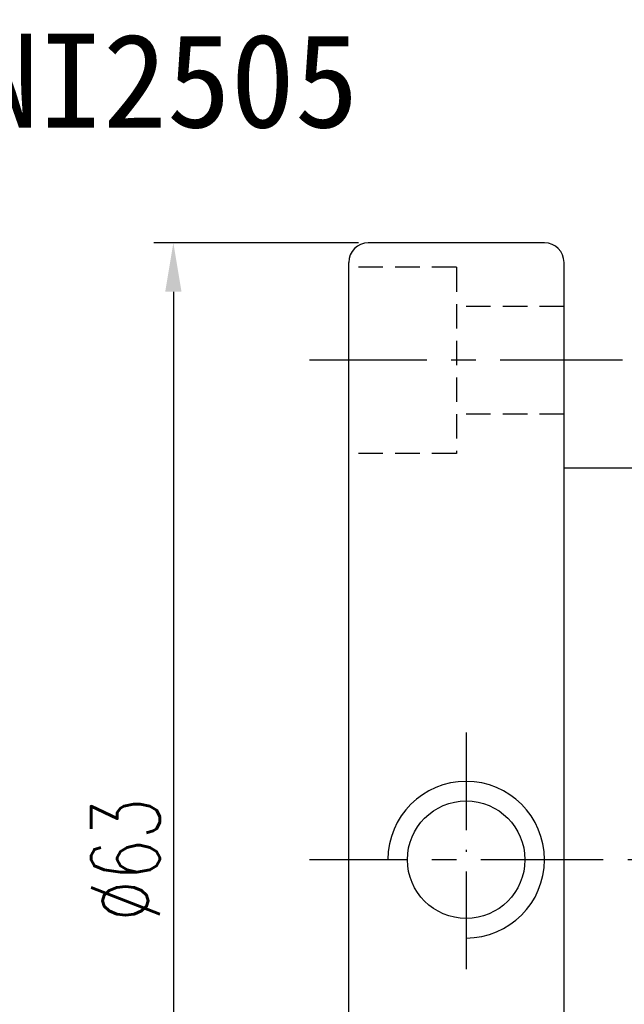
# Model space of a CAD drawing. Extents: x 249 to 715, y -91 to 372.
# Tile 3 of 55: x 619 to 650, y 84 to 134. Entities that reach past the tile are written whole.
import ezdxf
from ezdxf.enums import TextEntityAlignment as Align

# ---------------------------------------------------------------- set-up
doc = ezdxf.new("R2010")
doc.units = 0
doc.header["$MEASUREMENT"] = 0
for name, pattern in [('CENTER', [2, 1.25, -0.25, 0.25, -0.25]), ('CL-5', [7.1, 5, -1, 0.1, -1]), ('HIDDEN', [0.375, 0.25, -0.125])]:
    doc.linetypes.add(name, pattern=pattern)
doc.layers.get('0').update_dxf_attribs({"linetype": 'CONTINUOUS'})
for name, color, linetype in [('CEN', 1, 'CENTER'), ('CL', 1, 'CL-5'), ('DIM', 4, 'CONTINUOUS'), ('HID', 2, 'HIDDEN'), ('OUT', 3, 'CONTINUOUS')]:
    doc.layers.add(name, color=color, linetype=linetype)
doc.styles.add('CHN', font='SIMPLEX.shx', dxfattribs={"width": 0.7, "bigfont": 'CHINESET.shx'})
doc.styles.add('T', font='KAIU.TTF')
doc.dimstyles.get("Standard").update_dxf_attribs({"dimscale": 0, "dimtxt": 4, "dimasz": 3, "dimexe": 1, "dimexo": 0.5, "dimgap": 1, "dimtad": 1, "dimdsep": 46, "dimtxsty": 'CHN', "dimcen": 0.09, "dimclrd": 256, "dimclre": 256, "dimclrt": 256, "dimadec": 0, "dimazin": 0, "dimtp": 1, "dimtm": 1, "dimtfac": 0.6, "dimtix": 1, "dimtmove": 2, "dimatfit": 3, "dimfxl": 1, "dimtvp": 0.85, "dimtolj": 1, "dimarcsym": 0})

# ---------------------------------------------------------------- blocks, each defined once
blk = doc.blocks.new('*D53')
at = {"layer": 'DIM', "color": 0, "lineweight": -2, "transparency": 16777216}
for p, q in [((559.052, 105.86), (556.932, 107.184)), ((561.173, 104.536), (604.43, 77.521)), ((620.348, 67.579), (606.55, 76.196))]:
    blk.add_line(p, q, dxfattribs=at)
at = {"layer": 'DIM', "color": 0, "transparency": 16777216}
for points in [[(559.273, 106.213), (558.831, 105.506), (561.173, 104.536)], [(606.771, 76.55), (606.33, 75.843), (604.43, 77.521)]]:
    blk.add_solid(points, dxfattribs=at)
at = {"layer": 'DIM', "color": 0, "transparency": 16777216, "insert": (618.875, 71.387), "char_height": 3.5, "attachment_point": 5, "rotation": 328.0143, "style": 'CHN'}
blk.add_mtext('\\A1;∅51', dxfattribs=at)
blk = doc.blocks.new('*D58')
at = {"layer": 'DIM', "color": 0, "lineweight": -2, "transparency": 16777216}
for p, q in [((636.723, 122.57), (626.267, 122.57)), ((627.267, 120.07), (627.267, 62.07)), ((636.723, 59.57), (626.267, 59.57))]:
    blk.add_line(p, q, dxfattribs=at)
at = {"layer": 'DIM', "color": 0, "transparency": 16777216}
for points in [[(626.85, 120.07), (627.683, 120.07), (627.267, 122.57)], [(626.85, 62.07), (627.683, 62.07), (627.267, 59.57)]]:
    blk.add_solid(points, dxfattribs=at)
at = {"layer": 'DIM', "color": 0, "transparency": 16777216, "insert": (624.817, 91.07), "char_height": 3.5, "attachment_point": 5, "rotation": 90, "style": 'CHN'}
blk.add_mtext('\\A1;%%c63', dxfattribs=at)

msp = doc.modelspace()

# ---------------------------------------------------------------- linework, layer by layer
at = {"layer": 'CEN', "color": 7, "ltscale": 5}
for p, q in [((650.213, 116.57), (634.223, 116.57)), ((689.223, 91.07), (634.223, 91.07))]:
    msp.add_line(p, q, dxfattribs=at)
at = {"layer": 'CL', "color": 7}
msp.add_line((642.223, 97.57), (642.223, 84.57), dxfattribs=at)
at = {"layer": 'DIM', "color": 7}
msp.add_arc((642.223, 91.07), 4, 270, 180, dxfattribs=at)
at = {"layer": 'HID', "color": 7, "ltscale": 5}
for p, q in [((641.723, 121.32), (636.223, 121.32)), ((641.723, 121.32), (641.723, 111.82)), ((647.223, 119.32), (641.723, 119.32)), ((647.223, 113.82), (641.723, 113.82)), ((641.723, 111.82), (636.223, 111.82))]:
    msp.add_line(p, q, dxfattribs=at)
at = {"layer": 'OUT', "color": 7, "ltscale": 5}
for p, q in [((646.223, 122.57), (637.223, 122.57)), ((636.223, 60.57), (636.223, 121.57)), ((647.223, 60.57), (647.223, 121.57)), ((686.223, 111.07), (647.223, 111.07))]:
    msp.add_line(p, q, dxfattribs=at)
at = {"layer": 'OUT', "color": 7}
msp.add_circle((642.223, 91.07), 3, dxfattribs=at)
at = {"layer": 'OUT', "color": 7, "ltscale": 5}
for centre, start, end in [((637.223, 121.57), 90, 180), ((646.223, 121.57), 0, 90)]:
    msp.add_arc(centre, 1, start, end, dxfattribs=at)

# ---------------------------------------------------------------- texts
at = {"style": 'T'}
msp.add_text('SFNI2505', height=4.8, dxfattribs=at).set_placement((623.67, 130.857), align=Align.MIDDLE)

# ---------------------------------------------------------------- dimensions: what is measured, and where the dimension line sits
at = {"layer": 'DIM', "color": 0}
dim = msp.add_linear_dim(base=(627.267, 59.57), p1=(637.223, 122.57), p2=(637.223, 59.57), angle=90, text='%%c<>', dimstyle='STANDARD', override={"dimscale": 1, "dimtxt": 3.5, "dimasz": 2.5, "dimgap": 0.7, "dimclrd": 0, "dimclre": 0, "dimclrt": 0, "dimtmove": 0}, dxfattribs=at)
dim.commit()
dim.dimension.update_dxf_attribs({"geometry": '*D58', "text_midpoint": (627.267, 91.07), "dimtype": 160})
dim = msp.add_diameter_dim_2p(p1=(561.173, 104.536), p2=(604.43, 77.521), dimstyle='STANDARD', override={"dimscale": 1, "dimtxt": 3.5, "dimasz": 2.5, "dimgap": 0.7, "dimclrd": 0, "dimclre": 0, "dimclrt": 0, "dimtmove": 0}, dxfattribs=at)
dim.commit()
dim.dimension.update_dxf_attribs({"geometry": '*D53', "text_midpoint": (617.578, 69.309), "dimtype": 163})

doc.saveas('drawing.dxf')
